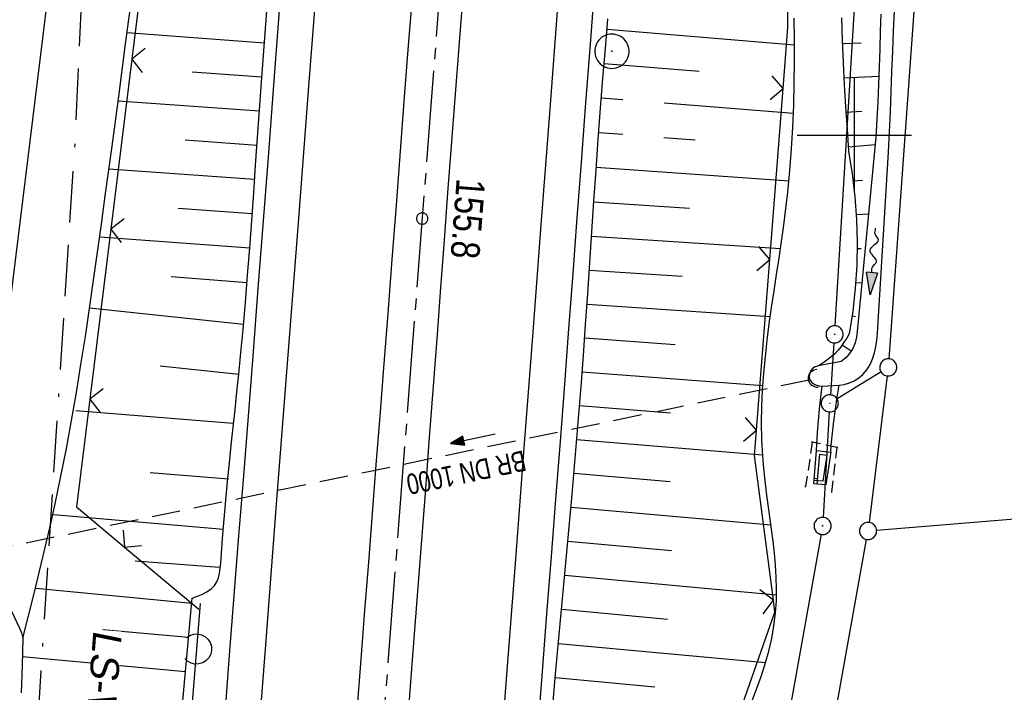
# Model space of a CAD drawing. Extents: x 510526 to 513920, y 467229 to 478797.
# Tile 12 of 256: x 511127 to 511213, y 469651 to 469710. Entities that reach past the tile are written whole.
import ezdxf

# ---------------------------------------------------------------- set-up
doc = ezdxf.new("R2010")
doc.units = 0
doc.header["$LTSCALE"] = 10
doc.header["$MEASUREMENT"] = 0
for name, pattern in [('ACAD_ISO16W100', [73, 15, -6.5, 15, -6.5, 15, -7, 1, -7]), ('ACHSE', [5.5, 4, -0.5, 0.5, -0.5]), ('LT00', [0]), ('LT17', [0.15, 0.1, -0.05]), ('STRICHLINIE2', [0.375, 0.25, -0.125])]:
    doc.linetypes.add(name, pattern=pattern)
doc.layers.get('0').update_dxf_attribs({"linetype": 'LT00'})
for name, color, linetype in [('--FLIEßRICHTPFEIL', 180, 'Continuous'), ('-AX-020', 250, 'ACHSE'), ('-Halt-Pfeil', 4, 'LT00'), ('-Haltung', 182, 'STRICHLINIE2'), ('-Haltungsbeschriftung', 182, 'LT00'), ('-ST-20-1', 250, 'LT00'), ('BAB-KABEL', 220, 'ACAD_ISO16W100'), ('DFK_AB_L', 21, 'LT00'), ('DFK_AB_P', 7, 'LT00'), ('DFK_GZPKT', 250, 'LT00'), ('DFK_KATASTER', 250, 'LT00'), ('LS-WAND_TEXT', 11, 'Continuous'), ('V97_AFBR_BAB', 250, 'LT00'), ('V97_BOESCH', 250, 'LT00'), ('V97_BOSCHUNG', 250, 'LT00'), ('V97_BRUECK', 30, 'LT17'), ('V97_GELAENDE', 250, 'LT00'), ('V97_GRABEN', 250, 'LT00'), ('V97_LAERM', 11, 'LT00'), ('V97_LD_MARK', 250, 'LT00'), ('V97_MAUER', 1, 'LT00'), ('V97_PKT_AU', 211, 'LT00'), ('V97_RASTER', 250, 'LT00'), ('V97_UK_DURCH', 182, 'LT00'), ('V97_ZAUN', 40, 'LT00')]:
    doc.layers.add(name, color=color, linetype=linetype)
doc.styles.add('Beschrift', font='ARIAL.TTF')
doc.styles.add('Haltungsbeschriftung', font='ARIAL.TTF', dxfattribs={"width": 0.75})

# ---------------------------------------------------------------- blocks, each defined once
blk = doc.blocks.new('SYMB7010')
at = {"color": 0, "linetype": 'ByBlock'}
for points in [[(-0.031408, 0.499213), (-0.093728, 0.49134), (-0.15457, 0.475719), (-0.212975, 0.452595), (-0.268021, 0.422333), (-0.31884, 0.385411), (-0.36463, 0.342411), (-0.40467, 0.29401), (-0.438329, 0.240973), (-0.465074, 0.184136), (-0.484486, 0.124395), (-0.496256, 0.062692), (-0.5002, 0)], [(-0.5002, 0), (-0.496256, -0.062692), (-0.484486, -0.124395), (-0.465075, -0.184136), (-0.438329, -0.240973), (-0.404671, -0.29401), (-0.36463, -0.342411), (-0.31884, -0.385411), (-0.268021, -0.422333), (-0.212975, -0.452595), (-0.154571, -0.475719), (-0.093728, -0.49134), (-0.031408, -0.499213), (0.031408, -0.499213)], [(0.5002, 0), (0.496256, 0.062692), (0.484485, 0.124395), (0.465074, 0.184136), (0.438329, 0.240973), (0.40467, 0.29401), (0.36463, 0.342411), (0.31884, 0.385411), (0.268021, 0.422333), (0.212975, 0.452595), (0.15457, 0.475719), (0.093728, 0.49134), (0.031408, 0.499213), (-0.031408, 0.499213)], [(0.031408, -0.499213), (0.093728, -0.491341), (0.15457, -0.475719), (0.212975, -0.452595), (0.268021, -0.422333), (0.31884, -0.385411), (0.36463, -0.342411), (0.404671, -0.294011), (0.438329, -0.240974), (0.465075, -0.184136), (0.484486, -0.124395), (0.496256, -0.062692), (0.500201, 0)]]:
    blk.add_lwpolyline(points, dxfattribs=at)
blk = doc.blocks.new('SYMB0003')
at = {"color": 0, "linetype": 'ByBlock'}
for p, q in [((-0.015712, 0), (0.010166, 0.012015)), ((0, -0.021257), (-0.015712, 0)), ((0.010166, 0.012015), (0, -0.021257))]:
    blk.add_line(p, q, dxfattribs=at)
for points in [[(-0.031395, 0.499013), (-0.093691, 0.491144), (-0.154509, 0.475528), (-0.21289, 0.452414), (-0.267913, 0.422164), (-0.318712, 0.385257), (-0.364484, 0.342274), (-0.404509, 0.293893), (-0.438154, 0.240877), (-0.464888, 0.184062), (-0.484292, 0.124345), (-0.496058, 0.062667), (-0.5, 0)], [(0.5, 0), (0.496057, 0.062667), (0.484292, 0.124345), (0.464888, 0.184062), (0.438153, 0.240877), (0.404509, 0.293893), (0.364484, 0.342274), (0.318712, 0.385257), (0.267913, 0.422164), (0.21289, 0.452414), (0.154509, 0.475528), (0.093691, 0.491144), (0.031395, 0.499013), (-0.031395, 0.499013)], [(-0.5, 0), (-0.496058, -0.062667), (-0.484292, -0.124345), (-0.464888, -0.184062), (-0.438154, -0.240877), (-0.404509, -0.293893), (-0.364485, -0.342274), (-0.318712, -0.385257), (-0.267914, -0.422164), (-0.21289, -0.452414), (-0.154509, -0.475529), (-0.093691, -0.491144), (-0.031395, -0.499014), (0.031395, -0.499014)], [(0.031395, -0.499014), (0.093691, -0.491144), (0.154509, -0.475529), (0.21289, -0.452414), (0.267914, -0.422164), (0.318712, -0.385257), (0.364485, -0.342274), (0.404509, -0.293893), (0.438154, -0.240877), (0.464889, -0.184062), (0.484292, -0.124345), (0.496058, -0.062667), (0.5, 0)]]:
    blk.add_lwpolyline(points, dxfattribs=at)
blk = doc.blocks.new('SYMB0002')
at = {"color": 0, "linetype": 'ByBlock'}
for points in [[(-0.031395, 0.499013), (-0.093691, 0.491144), (-0.154509, 0.475528), (-0.21289, 0.452414), (-0.267913, 0.422164), (-0.318712, 0.385257), (-0.364484, 0.342274), (-0.404509, 0.293893), (-0.438154, 0.240877), (-0.464888, 0.184062), (-0.484292, 0.124345), (-0.496058, 0.062667), (-0.5, 0)], [(-0.5, 0), (-0.496058, -0.062667), (-0.484292, -0.124345), (-0.464888, -0.184062), (-0.438154, -0.240877), (-0.404509, -0.293893), (-0.364485, -0.342274), (-0.318712, -0.385257), (-0.267914, -0.422164), (-0.21289, -0.452414), (-0.154509, -0.475529), (-0.093691, -0.491144), (-0.031395, -0.499014), (0.031395, -0.499014)], [(0.5, 0), (0.496057, 0.062667), (0.484292, 0.124345), (0.464888, 0.184062), (0.438153, 0.240877), (0.404509, 0.293893), (0.364484, 0.342274), (0.318712, 0.385257), (0.267913, 0.422164), (0.21289, 0.452414), (0.154509, 0.475528), (0.093691, 0.491144), (0.031395, 0.499013), (-0.031395, 0.499013)], [(0.031395, -0.499014), (0.093691, -0.491144), (0.154509, -0.475529), (0.21289, -0.452414), (0.267914, -0.422164), (0.318712, -0.385257), (0.364485, -0.342274), (0.404509, -0.293893), (0.438154, -0.240877), (0.464889, -0.184062), (0.484292, -0.124345), (0.496058, -0.062667), (0.5, 0)]]:
    blk.add_lwpolyline(points, dxfattribs=at)
blk = doc.blocks.new('SYMB0011')
at = {"color": 0, "linetype": 'ByBlock'}
for p, q in [((0.5, 0), (-0.5, 0)), ((0, 0.5), (0, -0.5))]:
    blk.add_line(p, q, dxfattribs=at)
blk = doc.blocks.new('SYMB1107')
at = {"color": 0, "linetype": 'ByBlock'}
for points in [[(-0.2, 0), (-0.196157, 0.039018), (-0.184776, 0.076537), (-0.166294, 0.111114), (-0.141421, 0.141421), (-0.111114, 0.166294), (-0.076537, 0.184776), (-0.039018, 0.196157), (0, 0.2)], [(0, 0.2), (0.039018, 0.196157), (0.076537, 0.184776), (0.111114, 0.166294), (0.141421, 0.141421), (0.166294, 0.111114), (0.184776, 0.076537), (0.196157, 0.039018), (0.2, 0)]]:
    blk.add_lwpolyline(points, dxfattribs=at)
blk = doc.blocks.new('SYMB0024')
at = {"color": 0, "linetype": 'ByBlock'}
for p, q in [((-0.5, 0.5), (0, 0)), ((0, 0), (0.5, 0.5))]:
    blk.add_line(p, q, dxfattribs=at)
blk = doc.blocks.new('SYMB7122')
at = {"color": 0, "linetype": 'ByBlock'}
for points in [[(-0.109975, -0.002365), (-0.106745, 0.026562), (-0.096041, 0.053629), (-0.078613, 0.076941), (-0.055681, 0.094866), (-0.028851, 0.106149), (0, 0.11)], [(0, 0.11), (0.028851, 0.106149), (0.055681, 0.094866), (0.078613, 0.076941), (0.096041, 0.053629), (0.106745, 0.026562), (0.109975, -0.002365)], [(-0.075234, -0.080249), (-0.093647, -0.057708), (-0.105504, -0.031126), (-0.109975, -0.002365)], [(0.109975, -0.002365), (0.105504, -0.031126), (0.093647, -0.057708), (0.075234, -0.080249)]]:
    blk.add_lwpolyline(points, dxfattribs=at)
blk = doc.blocks.new('FLIEßRICHTPFEIL')
at = {"layer": '--FLIEßRICHTPFEIL'}
blk.add_hatch(color=256, dxfattribs=at).paths.add_polyline_path([(-1.95, 0.4875), (-1.95, -0.4875), (0, 0)])
for p, q in [((-1.95, 0.4875), (-1.95, -0.4875)), ((-1.95, 0.4875), (0, 0)), ((0, 0), (-1.95, -0.4875))]:
    blk.add_line(p, q, dxfattribs=at)
at = {"layer": '--FLIEßRICHTPFEIL', "start_tangent": (-1, 0), "end_tangent": (-1, 0)}
blk.add_spline([(-1.95, 0), (-2.4375, 0), (-2.925, 0.325), (-3.4125, 0), (-3.9, -0.325), (-4.3875, 0), (-4.875, 0.325), (-5.3625, 0), (-5.85, 0)], degree=3, dxfattribs=at)
blk = doc.blocks.new('SYMB0070')
at = {"color": 0, "linetype": 'ByBlock'}
for p, q in [((-0.5, 0), (0.2, 0)), ((0.5, 0), (0.2, 0.1)), ((0.2, 0.1), (0.2, 0)), ((0.468, 0), (0.21, 0.086)), ((0.21, 0.086), (0.21, -0.086)), ((0.21, -0.086), (0.468, 0)), ((0.22, -0.072), (0.437, 0)), ((0.23, -0.058), (0.405, 0)), ((0.24, -0.045), (0.374, 0)), ((0.342, 0), (0.25, 0.031)), ((0.25, 0.031), (0.25, -0.031)), ((0.25, -0.031), (0.342, 0)), ((0.26, -0.017), (0.31, 0)), ((0.27, -0.003), (0.279, 0))]:
    blk.add_line(p, q, dxfattribs=at)
for points in [[(0.2, 0), (0.2, -0.1), (0.5, 0)], [(0.437, 0), (0.22, 0.072), (0.22, -0.072)], [(0.405, 0), (0.23, 0.058), (0.23, -0.058)], [(0.374, 0), (0.24, 0.045), (0.24, -0.045)], [(0.31, 0), (0.26, 0.017), (0.26, -0.017)], [(0.279, 0), (0.27, 0.003), (0.27, -0.003)]]:
    blk.add_lwpolyline(points, dxfattribs=at)

msp = doc.modelspace()

# ---------------------------------------------------------------- linework, layer by layer
at = {"layer": '-AX-020', "ltscale": 0.2, "flags": 128}
msp.add_lwpolyline([(513881.716, 478796.972), (513877.87, 478787.354), (513870.367, 478768.801), (513862.788, 478750.278), (513855.137, 478731.786), (513847.411, 478713.324), (513839.611, 478694.893), (513831.738, 478676.494), (513823.791, 478658.127), (513815.771, 478639.791), (513807.678, 478621.487), (513799.512, 478603.216), (513791.272, 478584.978), (513782.96, 478566.773), (513774.576, 478548.601), (513766.118, 478530.463), (513757.588, 478512.359), (513748.986, 478494.289), (513740.312, 478476.254), (513731.565, 478458.253), (513722.747, 478440.287), (513713.857, 478422.357), (513704.896, 478404.463), (513695.863, 478386.605), (513686.758, 478368.782), (513677.583, 478350.997), (513668.336, 478333.248), (513659.019, 478315.536), (513649.63, 478297.862), (513640.172, 478280.225), (513630.643, 478262.626), (513621.043, 478245.066), (513611.374, 478227.544), (513601.634, 478210.061), (513591.825, 478192.617), (513586.745, 478183.647), (513576.83, 478166.262), (513566.848, 478148.917), (513556.8, 478131.609), (513546.688, 478114.338), (513536.514, 478097.104), (513526.28, 478079.906), (513515.988, 478062.743), (513505.638, 478045.613), (513495.234, 478028.517), (513484.778, 478011.453), (513474.27, 477994.421), (513463.712, 477977.419), (513453.108, 477960.447), (513442.457, 477943.503), (513431.762, 477926.587), (513421.026, 477909.698), (513410.248, 477892.835), (513399.432, 477875.997), (513388.579, 477859.182), (513377.691, 477842.39), (513366.769, 477825.62), (513355.815, 477808.871), (513344.831, 477792.142), (513333.819, 477775.431), (513322.78, 477758.738), (513311.715, 477742.062), (513300.628, 477725.401), (513289.519, 477708.754), (513278.389, 477692.121), (513267.242, 477675.5), (513256.078, 477658.891), (513244.899, 477642.291), (513233.706, 477625.7), (513222.502, 477609.117), (513211.288, 477592.542), (513200.066, 477575.971), (513188.837, 477559.405), (513177.603, 477542.843), (513166.366, 477526.282), (513154.797, 477509.239), (513142.496, 477491.114), (513130.197, 477472.988), (513117.902, 477454.859), (513105.613, 477436.726), (513093.333, 477418.587), (513081.064, 477400.44), (513068.808, 477382.285), (513056.567, 477364.119), (513044.344, 477345.942), (513032.141, 477327.752), (513019.958, 477309.547), (513007.8, 477291.325), (512995.668, 477273.087), (512983.565, 477254.83), (512971.492, 477236.552), (512959.452, 477218.253), (512947.447, 477199.931), (512935.479, 477181.584), (512923.551, 477163.212), (512911.665, 477144.812), (512899.822, 477126.385), (512888.026, 477107.927), (512876.279, 477089.439), (512864.582, 477070.918), (512852.939, 477052.364), (512841.352, 477033.775), (512829.822, 477015.15), (512818.352, 476996.488), (512806.945, 476977.787), (512795.603, 476959.048), (512789.644, 476949.141), (512778.405, 476930.339), (512767.236, 476911.496), (512756.135, 476892.613), (512745.103, 476873.688), (512734.14, 476854.724), (512723.246, 476835.72), (512712.422, 476816.676), (512701.668, 476797.593), (512690.983, 476778.471), (512680.369, 476759.309), (512669.824, 476740.11), (512659.35, 476720.871), (512648.946, 476701.595), (512638.612, 476682.281), (512628.349, 476662.929), (512618.157, 476643.54), (512608.036, 476624.113), (512597.985, 476604.65), (512588.006, 476585.15), (512578.098, 476565.614), (512568.261, 476546.042), (512558.497, 476526.434), (512548.803, 476506.791), (512539.182, 476487.112), (512529.632, 476467.399), (512520.155, 476447.65), (512510.749, 476427.867), (512501.416, 476408.05), (512492.156, 476388.199), (512482.968, 476368.314), (512473.852, 476348.396), (512464.81, 476328.445), (512455.84, 476308.46), (512446.944, 476288.443), (512438.12, 476268.394), (512429.37, 476248.313), (512420.694, 476228.2), (512412.09, 476208.055), (512403.561, 476187.879), (512395.105, 476167.672), (512386.723, 476147.434), (512378.415, 476127.166), (512370.181, 476106.867), (512362.021, 476086.539), (512353.936, 476066.181), (512345.925, 476045.794), (512337.988, 476025.377), (512330.127, 476004.932), (512322.339, 475984.458), (512314.627, 475963.955), (512306.989, 475943.425), (512299.427, 475922.867), (512291.94, 475902.281), (512284.528, 475881.669), (512277.191, 475861.029), (512269.93, 475840.362), (512262.744, 475819.67), (512255.634, 475798.951), (512248.599, 475778.206), (512241.641, 475757.436), (512234.758, 475736.641), (512227.951, 475715.82), (512221.221, 475694.975), (512214.566, 475674.105), (512207.988, 475653.211), (512201.487, 475632.294), (512200.128, 475627.887), (512194.281, 475608.791), (512188.5, 475589.674), (512182.785, 475570.538), (512177.137, 475551.381), (512171.56, 475532.204), (512166.053, 475513.007), (512160.618, 475493.788), (512155.257, 475474.55), (512149.971, 475455.29), (512148.09, 475448.361), (512142.908, 475429.074), (512137.804, 475409.765), (512132.778, 475390.436), (512127.829, 475371.088), (512122.957, 475351.719), (512118.163, 475332.332), (512113.447, 475312.925), (512108.808, 475293.499), (512104.247, 475274.055), (512099.765, 475254.593), (512095.36, 475235.113), (512091.033, 475215.616), (512086.785, 475196.101), (512082.614, 475176.57), (512078.522, 475157.022), (512074.508, 475137.458), (512070.573, 475117.878), (512066.716, 475098.282), (512063.238, 475080.246), (512059.532, 475060.621), (512055.901, 475040.983), (512052.344, 475021.33), (512048.857, 475001.665), (512045.438, 474981.988), (512042.084, 474962.3), (512038.794, 474942.602), (512035.562, 474922.893), (512032.388, 474903.175), (512029.269, 474883.449), (512026.201, 474863.714), (512023.183, 474843.972), (512020.21, 474824.222), (512017.282, 474804.467), (512014.394, 474784.705), (512011.544, 474764.937), (512008.73, 474745.165), (512005.949, 474725.388), (512003.198, 474705.607), (512000.474, 474685.821), (511997.775, 474666.033), (511995.098, 474646.242), (511992.439, 474626.448), (511989.798, 474606.651), (511987.169, 474586.854), (511984.552, 474567.054), (511981.943, 474547.253), (511979.34, 474527.452), (511976.744, 474507.689), (511975.127, 474495.377), (511973.477, 474482.815), (511971.825, 474470.254), (511970.169, 474457.693), (511968.506, 474445.133), (511966.835, 474432.574), (511965.154, 474420.016), (511963.46, 474407.46), (511961.752, 474394.906), (511960.027, 474382.355), (511958.283, 474369.806), (511956.518, 474357.259), (511954.73, 474344.717), (511952.918, 474332.177), (511951.078, 474319.642), (511949.209, 474307.111), (511947.309, 474294.584), (511945.376, 474282.063), (511943.407, 474269.547), (511941.4, 474257.038), (511939.355, 474244.534), (511937.267, 474232.038), (511935.137, 474219.549), (511932.96, 474207.067), (511930.736, 474194.594), (511928.462, 474182.131), (511926.136, 474169.676), (511923.757, 474157.232), (511921.321, 474144.799), (511918.829, 474132.377), (511916.276, 474119.967), (511913.661, 474107.57), (511910.982, 474095.187), (511908.238, 474082.818), (511905.425, 474070.464), (511902.544, 474058.127), (511899.59, 474045.806), (511896.562, 474033.504), (511893.47, 474021.261), (511890.29, 474008.997), (511887.033, 473996.753), (511883.699, 473984.53), (511880.287, 473972.328), (511876.798, 473960.148), (511873.233, 473947.991), (511869.591, 473935.856), (511865.873, 473923.745), (511862.077, 473911.656), (511858.206, 473899.593), (511854.259, 473887.554), (511850.236, 473875.54), (511846.136, 473863.552), (511841.962, 473851.59), (511837.711, 473839.654), (511833.386, 473827.746), (511828.985, 473815.865), (511824.51, 473804.012), (511819.96, 473792.188), (511815.335, 473780.392), (511810.636, 473768.626), (511805.863, 473756.89), (511801.015, 473745.185), (511796.094, 473733.51), (511791.099, 473721.866), (511786.031, 473710.255), (511780.889, 473698.675), (511775.675, 473687.128), (511770.388, 473675.615), (511765.028, 473664.135), (511759.596, 473652.689), (511754.091, 473641.278), (511748.515, 473629.901), (511742.867, 473618.56), (511737.147, 473607.255), (511731.356, 473595.986), (511725.494, 473584.754), (511719.562, 473573.559), (511713.558, 473562.402), (511707.485, 473551.283), (511701.341, 473540.203), (511695.128, 473529.162), (511688.845, 473518.159), (511682.492, 473507.198), (511676.07, 473496.276), (511669.58, 473485.395), (511663.021, 473474.555), (511656.394, 473463.757), (511649.699, 473453.001), (511642.935, 473442.288), (511636.105, 473431.617), (511629.207, 473420.99), (511622.242, 473410.406), (511615.211, 473399.867), (511608.113, 473389.372), (511600.949, 473378.922), (511593.719, 473368.518), (511586.423, 473358.16), (511579.062, 473347.848), (511571.637, 473337.582), (511564.147, 473327.364), (511556.592, 473317.193), (511548.973, 473307.07), (511541.291, 473296.996), (511533.545, 473286.969), (511525.735, 473276.993), (511517.863, 473267.066), (511509.929, 473257.188), (511501.932, 473247.361), (511493.873, 473237.584), (511485.753, 473227.859), (511477.572, 473218.186), (511475.548, 473215.811), (511467.291, 473206.202), (511458.976, 473196.642), (511450.605, 473187.132), (511442.182, 473177.667), (511433.709, 473168.249), (511425.188, 473158.872), (511416.622, 473149.537), (511408.014, 473140.241), (511399.365, 473130.982), (511390.679, 473121.758), (511381.958, 473112.568), (511373.205, 473103.409), (511364.421, 473094.278), (511355.61, 473085.175), (511346.772, 473076.096), (511337.912, 473067.039), (511329.031, 473058.003), (511320.132, 473048.986), (511311.216, 473039.984), (511302.286, 473030.997), (511293.345, 473022.02), (511284.394, 473013.053), (511275.436, 473004.094), (511266.473, 472995.139), (511255.909, 472984.591), (511236.789, 472965.502), (511230.177, 472958.9), (511223.567, 472952.294), (511216.964, 472945.683), (511210.368, 472939.063), (511203.785, 472932.433), (511197.215, 472925.788), (511190.663, 472919.125), (511184.131, 472912.443), (511177.622, 472905.739), (511171.139, 472899.01), (511164.685, 472892.252), (511158.263, 472885.464), (511151.877, 472878.643), (511145.529, 472871.786), (511139.222, 472864.891), (511132.96, 472857.955), (511126.746, 472850.976), (511120.583, 472843.952), (511114.476, 472836.881), (511109.32, 472830.82), (511103.322, 472823.655), (511097.386, 472816.438), (511091.511, 472809.171), (511085.699, 472801.854), (511079.95, 472794.488), (511074.265, 472787.072), (511068.642, 472779.609), (511063.084, 472772.097), (511057.591, 472764.538), (511052.162, 472756.933), (511046.799, 472749.281), (511041.501, 472741.584), (511036.27, 472733.841), (511031.105, 472726.054), (511026.007, 472718.223), (511020.976, 472710.349), (511016.012, 472702.431), (511011.117, 472694.472), (511006.29, 472686.471), (511001.532, 472678.429), (510996.842, 472670.347), (510992.223, 472662.225), (510987.672, 472654.063), (510983.192, 472645.863), (510978.782, 472637.625), (510974.443, 472629.349), (510970.175, 472621.036), (510965.978, 472612.687), (510961.853, 472604.303), (510957.799, 472595.883), (510953.818, 472587.43), (510949.91, 472578.942), (510946.074, 472570.422), (510942.311, 472561.868), (510938.622, 472553.283), (510935.007, 472544.666), (510931.465, 472536.02), (510927.997, 472527.343), (510924.604, 472518.636), (510921.286, 472509.901), (510918.042, 472501.138), (510914.874, 472492.347), (510911.781, 472483.529), (510908.763, 472474.686), (510905.821, 472465.817), (510902.956, 472456.923), (510900.166, 472448.004), (510897.454, 472439.062), (510894.817, 472430.098), (510892.258, 472421.111), (510889.776, 472412.102), (510887.37, 472403.073), (510885.043, 472394.023), (510882.792, 472384.954), (510880.62, 472375.866), (510878.525, 472366.759), (510876.509, 472357.635), (510874.57, 472348.494), (510872.71, 472339.337), (510870.929, 472330.164), (510869.226, 472320.976), (510867.602, 472311.774), (510866.056, 472302.558), (510864.59, 472293.33), (510863.202, 472284.089), (510861.894, 472274.837), (510860.665, 472265.574), (510859.516, 472256.301), (510858.445, 472247.018), (510857.455, 472237.726), (510856.544, 472228.427), (510855.712, 472219.119), (510854.96, 472209.806), (510854.288, 472200.485), (510853.696, 472191.159), (510853.184, 472181.829), (510852.752, 472172.495), (510852.399, 472163.157), (510852.127, 472153.817), (510851.934, 472144.475), (510851.822, 472135.131), (510851.789, 472125.787), (510851.836, 472116.443), (510851.964, 472107.1), (510852.009, 472104.711), (510852.237, 472095.37), (510852.543, 472086.03), (510852.927, 472076.694), (510853.387, 472067.361), (510853.922, 472058.032), (510854.53, 472048.707), (510855.21, 472039.388), (510855.961, 472030.074), (510856.782, 472020.766), (510857.671, 472011.464), (510858.627, 472002.169), (510859.649, 471992.88), (510860.734, 471983.599), (510861.883, 471974.326), (510863.094, 471965.06), (510864.364, 471955.802), (510865.694, 471946.554), (510867.082, 471937.313), (510868.525, 471928.081), (510870.024, 471918.857), (510871.577, 471909.643), (510873.182, 471900.438), (510874.839, 471891.241), (510876.545, 471882.054), (510878.3, 471872.876), (510880.102, 471863.708), (510881.95, 471854.548), (510883.842, 471845.397), (510885.778, 471836.255), (510887.756, 471827.123), (510889.775, 471817.999), (510891.834, 471808.885), (510893.93, 471799.779), (510896.064, 471790.681), (510898.233, 471781.592), (510900.437, 471772.511), (510902.673, 471763.439), (510904.942, 471754.374), (510907.241, 471745.317), (510909.57, 471736.267), (510911.926, 471727.225), (510914.31, 471718.19), (510916.719, 471709.161), (510919.152, 471700.139), (510921.608, 471691.124), (510924.087, 471682.114), (510926.585, 471673.11), (510929.104, 471664.112), (510931.64, 471655.118), (510934.193, 471646.129), (510936.762, 471637.145), (510939.345, 471628.165), (510941.941, 471619.188), (510944.55, 471610.216), (510947.169, 471601.246), (510949.797, 471592.279), (510952.434, 471583.314), (510955.078, 471574.352), (510957.727, 471565.391), (510960.382, 471556.431), (510963.039, 471547.473), (510967.703, 471531.767), (510970.248, 471523.199), (510975.26, 471506.323), (510980.27, 471489.445), (510985.273, 471472.566), (510990.267, 471455.684), (510995.248, 471438.798), (511000.214, 471421.908), (511005.162, 471405.012), (511010.087, 471388.11), (511014.988, 471371.201), (511019.861, 471354.283), (511024.703, 471337.357), (511029.511, 471320.421), (511034.281, 471303.475), (511039.011, 471286.517), (511043.698, 471269.547), (511048.338, 471252.564), (511052.928, 471235.568), (511057.465, 471218.557), (511061.945, 471201.532), (511066.367, 471184.491), (511070.726, 471167.434), (511075.019, 471150.36), (511079.243, 471133.269), (511083.395, 471116.16), (511086.572, 471102.843), (511090.589, 471085.702), (511094.527, 471068.543), (511098.388, 471051.366), (511102.17, 471034.172), (511105.875, 471016.961), (511109.501, 470999.734), (511113.048, 470982.489), (511116.518, 470965.23), (511119.908, 470947.954), (511123.221, 470930.663), (511126.454, 470913.357), (511129.609, 470896.037), (511132.686, 470878.703), (511135.683, 470861.354), (511138.602, 470843.993), (511141.441, 470826.619), (511144.202, 470809.231), (511146.884, 470791.831), (511149.487, 470774.42), (511152.01, 470756.996), (511154.454, 470739.562), (511156.819, 470722.116), (511159.105, 470704.66), (511161.311, 470687.193), (511163.438, 470669.717), (511165.485, 470652.232), (511165.638, 470650.897), (511167.873, 470631.022), (511170.027, 470611.138), (511172.103, 470591.246), (511174.098, 470571.346), (511176.014, 470551.438), (511177.851, 470531.523), (511179.526, 470512.546), (511180.884, 470496.345), (511182.163, 470480.137), (511183.363, 470463.922), (511184.482, 470447.702), (511185.522, 470431.478), (511186.482, 470415.247), (511187.362, 470399.013), (511188.162, 470382.774), (511188.882, 470366.532), (511189.522, 470350.286), (511190.082, 470334.037), (511190.563, 470317.786), (511190.963, 470301.532), (511191.284, 470285.277), (511191.524, 470269.02), (511191.684, 470252.763), (511191.765, 470236.505), (511191.765, 470220.247), (511191.686, 470203.988), (511191.526, 470187.731), (511191.287, 470171.474), (511191.243, 470169.007), (511190.912, 470152.752), (511190.504, 470136.499), (511190.023, 470120.247), (511189.472, 470103.998), (511188.854, 470087.752), (511188.173, 470071.508), (511187.432, 470055.266), (511186.634, 470039.027), (511185.783, 470022.791), (511184.882, 470006.558), (511183.935, 469990.327), (511182.944, 469974.099), (511181.913, 469957.873), (511180.846, 469941.65), (511179.745, 469925.429), (511178.614, 469909.21), (511177.457, 469892.993), (511176.276, 469876.777), (511175.075, 469860.563), (511173.858, 469844.35), (511172.627, 469828.139), (511171.386, 469811.927), (511170.138, 469795.717), (511168.847, 469778.991), (511030.959, 467993.348), (511029.419, 467973.407), (511027.883, 467953.466), (511026.353, 467933.525), (511024.832, 467913.582), (511023.323, 467893.64), (511021.828, 467873.695), (511020.353, 467853.75), (511018.898, 467833.804), (511017.467, 467813.855), (511016.063, 467793.903), (511014.69, 467773.951), (511013.35, 467753.995), (511012.046, 467734.038), (511010.782, 467714.078), (511009.56, 467694.116), (511008.383, 467674.151), (511007.254, 467654.183), (511006.177, 467634.211), (511005.154, 467614.237), (511004.188, 467594.261), (511003.284, 467574.281), (511002.442, 467554.299), (511001.667, 467534.314), (511000.962, 467514.327), (511000.329, 467494.336), (510999.772, 467474.345), (510999.556, 467465.709), (510999.112, 467445.714), (510998.747, 467425.717), (510998.463, 467405.719), (510998.259, 467385.719), (510998.135, 467365.72), (510998.091, 467345.72), (510998.127, 467325.72), (510998.243, 467305.721), (510998.439, 467285.721), (510998.715, 467265.723), (510999.071, 467245.726), (510999.432, 467229.156)], dxfattribs=at)
at = {"layer": '-Haltung'}
msp.add_line((511196.049, 469678.559), (511125.841, 469663.937), dxfattribs=at)
at = {"layer": 'BAB-KABEL', "ltscale": 0.03, "flags": 128}
msp.add_lwpolyline([(513339.839, 477816.319), (513312.266, 477774.649), (513284.672, 477732.996), (513252.5, 477694.412), (513223.881, 477653.496), (513195.795, 477612.121), (513167.629, 477570.875), (513139.88, 477529.298), (513111.793, 477487.916), (513083.807, 477446.454), (513055.844, 477404.978), (513022.492, 477355.034), (513000.515, 477321.52), (512973.122, 477279.62), (512945.422, 477237.871), (512917.575, 477196.217), (512879.155, 477137.499), (512858.339, 477103.216), (512837.389, 477068.954), (512811.451, 477026.06), (512784.195, 476983.896), (512756.652, 476941.559), (512731.123, 476898.632), (512706.393, 476854.964), (512681.949, 476811.101), (512658.869, 476770.394), (512633.742, 476723.052), (512609.823, 476678.973), (512586.03, 476634.72), (512574.463, 476609.04), (512565.77, 476584.237), (512545.206, 476542.916), (512523.454, 476497.739), (512501.769, 476452.474), (512480.246, 476407.171), (512458.846, 476361.789), (512438.563, 476315.939), (512418.177, 476270.118), (512378.72, 476177.833), (512359.892, 476131.364), (512341.348, 476084.783), (512322.575, 476038.314), (512304.817, 475991.341), (512287.677, 475944.24), (512270.282, 475897.168), (512254.121, 475849.696), (512237.768, 475802.276), (512221.53, 475754.824), (512205.859, 475707.192), (512190.782, 475659.377), (512175.78, 475611.52), (512161.516, 475563.423), (512145.692, 475515.804), (512137.725, 475496.074), (512130.625, 475467.918), (512119.035, 475418.91), (512105.583, 475370.555), (512100.73, 475351.099), (512084.182, 475320.513), (512082.618, 475318.668), (512071.987, 475296.243), (512062.064, 475264.372), (512059.316, 475232.902), (512061.872, 475193.176), (512054.818, 475143.1), (512045.689, 475099.989), (512036.29, 475050.898), (512027.273, 475001.725), (512018.223, 474952.549), (512008.899, 474903.418), (512000.14, 474854.229), (511992.355, 474804.855), (511985.273, 474755.369), (511977.385, 474700.851), (511969.41, 474646.425), (511966.53, 474615.204), (511972.795, 474604.79), (511970.049, 474596.165), (511959.565, 474586.374), (511941.907, 474517.478), (511936.852, 474477.772), (511926.657, 474399.733), (511919.973, 474355.376), (511910.09, 474296.615), (511899.454, 474238.126), (511883.784, 474152.683), (511870.289, 474094.001), (511857.131, 474053.876), (511852.776, 474012.454), (511853.171, 473966.862), (511852.492, 473957.146), (511851.311, 473949.656), (511841.692, 473942.065), (511825.821, 473895.229), (511826.651, 473894.117), (511810.899, 473851.945), (511793.573, 473805.027), (511775.285, 473758.358), (511755.124, 473712.475), (511734.052, 473667.008), (511712.225, 473621.972), (511689.498, 473577.273), (511665.157, 473533.497), (511639.854, 473490.241), (511612.908, 473448.14), (511601.588, 473431.806), (511558.048, 473366.072), (511514.894, 473306.01), (511484.056, 473267.454), (511450.631, 473224.7), (511393.065, 473164.53), (511363.017, 473132.866), (511308.517, 473076.446), (511275.572, 473040.359), (511243.006, 473009.331), (511235.22, 472986.054), (511231.03, 472981.056), (511075.99, 472813.106), (511070.243, 472807.304), (511057.801, 472797.513), (511038.028, 472769.96), (511010.695, 472730.526), (510983.876, 472687.185), (510959.577, 472643.761), (510934.3, 472604.326), (510904.804, 472574.327), (510913.914, 472558.288), (510911.702, 472550.665), (510911.228, 472549.239), (510895.971, 472514.712), (510882.655, 472477.924), (510872.403, 472460.753), (510857.497, 472432.352), (510836.101, 472381.12), (510836.281, 472368.894), (510832.944, 472355.972), (510830.181, 472332.026), (510848.219, 472325.537), (510838.512, 472271.416), (510831.965, 472215.431), (510830.702, 472169.392), (510828.833, 472118.665), (510829.075, 472067.625), (510833.949, 472011.739), (510842.444, 471951.437), (510849.978, 471906.34), (510856.18, 471866.272), (510867.229, 471812.821), (510879.853, 471762.875), (510891.506, 471713.806), (510903.789, 471665.07), (510916.063, 471616.285), (510929.638, 471568.076), (510950.958, 471501.368), (510971.606, 471429.824), (510974.35, 471422.765), (510989.551, 471366.875), (511004.499, 471314.199), (511016.364, 471270.838), (511026.276, 471232.419), (511039.24, 471184.146), (511056.597, 471116.881), (511065.905, 471078.265), (511077.604, 471030.011), (511089.225, 470981.622), (511098.911, 470932.895), (511107.165, 470884.025), (511116.152, 470835.042), (511125.079, 470786.059), (511133.148, 470736.973), (511137.299, 470706.315), (511129.89, 470689.715), (511129.543, 470684.612), (511132.443, 470671.581), (511143.113, 470670.948), (511145.784, 470638.261), (511151.08, 470588.888), (511155.977, 470539.416), (511159.512, 470489.779), (511162.627, 470440.141), (511165.944, 470390.621), (511167.842, 470340.945), (511167.805, 470291.237), (511167.773, 470272.425), (511169.192, 470243.962), (511168.974, 470223.344), (511163.734, 470203.872), (511151.457, 470170.118), (511152.401, 470145.764), (511161.627, 470107.325), (511162.261, 470078.654), (511157.084, 470021.39), (511153.973, 469975.779), (511150.229, 469924.108), (511146.614, 469878.373), (511141.044, 469826.728), (511133.852, 469745.039), (511131.815, 469700.017), (511128.932, 469655.166), (511125.194, 469595.287), (511130.663, 469554.69), (511130.405, 469544.669), (511121.691, 469477.401)], dxfattribs=at)
at = {"layer": 'DFK_AB_L'}
for p, q in [((511132.899, 469740.556), (511123.832, 469666.984)), ((511198.316, 469683.309), (511200.874, 469725.011)), ((511198.218, 469681.812), (511197.902, 469677.258)), ((511197.806, 469675.762), (511197.264, 469666.538)), ((511197.088, 469665.052), (511176.533, 469550.418))]:
    msp.add_line(p, q, dxfattribs=at)
at = {"layer": 'DFK_KATASTER'}
for p, q in [((511206.117, 469723.782), (511203.024, 469680.418)), ((511202.332, 469679.276), (511198.489, 469676.904)), ((511202.878, 469678.925), (511201.292, 469666.085)), ((511201.948, 469665.402), (511221.903, 469667.058)), ((511190.123, 469603.538), (511201.068, 469664.602))]:
    msp.add_line(p, q, dxfattribs=at)
at = {"layer": 'V97_AFBR_BAB', "flags": 128}
for points in [[(511184.878, 470402.041), (511185.001, 470399.607), (511185.193, 470395.666), (511185.382, 470391.724), (511185.567, 470387.782), (511185.75, 470383.84), (511185.943, 470379.69), (511186.135, 470375.54), (511186.324, 470371.39), (511186.509, 470367.239), (511186.688, 470363.089), (511186.86, 470358.938), (511187.04, 470354.361), (511187.212, 470349.783), (511187.375, 470345.205), (511187.533, 470340.627), (511187.686, 470336.048), (511187.855, 470330.86), (511188.019, 470325.671), (511188.176, 470320.483), (511188.326, 470315.294), (511188.468, 470310.105), (511188.67, 470302.02), (511188.85, 470293.934), (511189.009, 470285.848), (511189.145, 470277.975), (511189.261, 470270.101), (511189.358, 470262.227), (511189.466, 470250.421), (511189.529, 470238.615), (511189.548, 470226.28), (511189.519, 470213.945), (511189.475, 470205.948), (511189.409, 470197.951), (511189.322, 470189.954), (511189.24, 470183.82), (511189.143, 470177.686), (511189.031, 470171.552), (511188.902, 470165.419), (511188.811, 470161.485), (511188.714, 470157.551), (511188.612, 470153.617), (511188.508, 470149.683), (511188.401, 470145.75), (511188.294, 470141.816), (511188.181, 470137.628), (511188.066, 470133.44), (511187.949, 470129.251), (511187.828, 470125.063), (511187.7, 470120.876), (511187.564, 470116.688), (511187.421, 470112.546), (511187.27, 470108.405), (511187.114, 470104.264), (511186.955, 470100.122), (511186.795, 470095.981), (511186.637, 470091.84), (511186.488, 470087.861), (511186.34, 470083.881), (511186.192, 470079.902), (511186.041, 470075.922), (511185.886, 470071.943), (511185.725, 470067.964), (511185.555, 470063.95), (511185.377, 470059.937), (511185.194, 470055.923), (511185.008, 470051.91), (511184.818, 470047.897), (511184.627, 470043.884), (511184.431, 470039.776), (511184.235, 470035.669), (511184.036, 470031.561), (511183.833, 470027.454), (511183.626, 470023.347), (511183.412, 470019.24), (511183.159, 470014.535), (511182.897, 470009.831), (511182.628, 470005.126), (511182.354, 470000.423), (511182.076, 469995.719), (511181.71, 469989.607), (511181.339, 469983.496), (511180.962, 469977.385), (511180.579, 469971.274), (511180.205, 469965.42), (511179.827, 469959.566), (511179.444, 469953.712), (511179.059, 469947.859), (511178.739, 469943.02), (511178.418, 469938.182), (511178.093, 469933.343), (511177.764, 469928.505), (511177.43, 469923.667), (511177.079, 469918.682), (511176.723, 469913.697), (511176.361, 469908.713), (511175.996, 469903.729), (511175.629, 469898.745), (511175.018, 469890.493), (511174.403, 469882.242), (511173.787, 469873.99), (511173.333, 469867.92), (511172.878, 469861.85), (511172.419, 469855.78), (511171.957, 469849.71), (511171.586, 469844.88), (511171.213, 469840.05), (511170.839, 469835.219), (511170.466, 469830.389), (511170.094, 469825.559), (511169.734, 469820.848), (511169.376, 469816.136), (511169.018, 469811.424), (511168.66, 469806.713), (511168.3, 469802.001), (511167.922, 469797.08), (511167.542, 469792.16), (511167.161, 469787.24), (511166.779, 469782.319), (511166.398, 469777.399), (511165.91, 469771.07), (511165.422, 469764.741), (511164.934, 469758.413), (511164.444, 469752.084), (511163.97, 469745.998), (511163.492, 469739.912), (511163.013, 469733.827), (511162.532, 469727.741), (511162.146, 469722.86), (511161.76, 469717.98), (511161.375, 469713.099), (511160.993, 469708.218), (511160.614, 469703.337), (511160.249, 469698.597), (511159.887, 469693.858), (511159.525, 469689.118), (511159.163, 469684.379), (511158.798, 469679.639), (511158.468, 469675.386), (511158.135, 469671.134), (511157.801, 469666.881), (511157.468, 469662.628), (511157.136, 469658.376), (511156.806, 469654.123), (511156.43, 469649.229), (511156.058, 469644.334), (511155.687, 469639.439), (511155.315, 469634.545), (511154.942, 469629.65), (511154.562, 469624.712), (511154.18, 469619.774), (511153.796, 469614.836), (511153.411, 469609.899), (511153.026, 469604.961), (511152.408, 469597.004), (511151.792, 469589.047), (511151.177, 469581.089), (511150.538, 469572.812), (511149.899, 469564.536), (511149.263, 469556.259), (511148.782, 469549.977), (511148.301, 469543.694), (511147.82, 469537.412), (511147.338, 469531.13), (511146.821, 469524.425), (511146.303, 469517.721), (511145.784, 469511.017), (511145.267, 469504.312), (511144.802, 469498.257), (511144.338, 469492.202), (511143.873, 469486.148), (511143.407, 469480.093), (511143.187, 469477.273)], [(511147.667, 469477.247), (511147.878, 469480.004), (511148.817, 469492.223), (511149.761, 469504.442), (511150.263, 469510.925), (511150.766, 469517.408), (511151.268, 469523.891), (511151.767, 469530.374), (511152.165, 469535.562), (511152.561, 469540.749), (511152.957, 469545.937), (511153.354, 469551.125), (511153.753, 469556.312), (511154.231, 469562.48), (511154.712, 469568.648), (511155.194, 469574.816), (511155.676, 469580.984), (511156.611, 469592.978), (511157.543, 469604.972), (511158.497, 469617.286), (511159.448, 469629.6), (511160.077, 469637.753), (511160.706, 469645.907), (511161.335, 469654.06), (511161.711, 469658.929), (511162.086, 469663.798), (511162.459, 469668.667), (511162.831, 469673.536), (511163.199, 469678.406), (511163.509, 469682.539), (511163.817, 469686.671), (511164.124, 469690.804), (511164.432, 469694.937), (511164.742, 469699.07), (511165.055, 469703.202), (511165.43, 469708.097), (511165.809, 469712.991), (511166.191, 469717.885), (511166.573, 469722.78), (511166.953, 469727.674), (511167.325, 469732.487), (511167.695, 469737.3), (511168.064, 469742.114), (511168.434, 469746.927), (511168.806, 469751.74), (511169.197, 469756.76), (511169.59, 469761.779), (511169.984, 469766.798), (511170.378, 469771.818), (511170.771, 469776.837), (511171.159, 469781.819), (511171.545, 469786.801), (511171.931, 469791.784), (511172.317, 469796.766), (511172.706, 469801.748), (511173.08, 469806.507), (511173.455, 469811.266), (511173.829, 469816.025), (511174.201, 469820.784), (511174.568, 469825.544), (511174.877, 469829.609), (511175.184, 469833.674), (511175.489, 469837.739), (511175.794, 469841.804), (511176.101, 469845.868), (511176.411, 469849.933), (511176.719, 469853.916), (511177.029, 469857.898), (511177.34, 469861.88), (511177.649, 469865.862), (511177.956, 469869.845), (511178.257, 469873.828), (511178.562, 469877.944), (511178.861, 469882.061), (511179.156, 469886.177), (511179.449, 469890.294), (511179.741, 469894.411), (511180.035, 469898.528), (511180.336, 469902.701), (511180.638, 469906.874), (511180.941, 469911.047), (511181.242, 469915.22), (511181.542, 469919.393), (511181.837, 469923.566), (511182.065, 469926.85)]]:
    msp.add_lwpolyline(points, dxfattribs=at)
at = {"layer": 'V97_AFBR_BAB'}
for points in [[(511144.96, 469649.727), (511145.326, 469654.461), (511145.734, 469659.698), (511146.145, 469664.934), (511146.556, 469670.17), (511146.967, 469675.407), (511147.376, 469680.643), (511147.835, 469686.574), (511148.291, 469692.506), (511148.744, 469698.438), (511149.195, 469704.37), (511149.575, 469709.38), (511149.954, 469714.391)], [(511172.322, 469648.098), (511172.704, 469653.053), (511173.095, 469658.082), (511173.487, 469663.111), (511173.879, 469668.14), (511174.269, 469673.169), (511174.655, 469678.198), (511175.023, 469683.047), (511175.388, 469687.897), (511175.751, 469692.747), (511176.115, 469697.597), (511176.481, 469702.446), (511176.932, 469708.348), (511177.388, 469714.25)]]:
    msp.add_lwpolyline(points, dxfattribs=at)
at = {"layer": 'V97_BOESCH'}
for points in [[(511127.235, 469655.964), (511127.726, 469657.918), (511128.213, 469659.873), (511128.693, 469661.829), (511129.161, 469663.787), (511129.616, 469665.749), (511130.051, 469667.714), (511130.559, 469670.143), (511131.037, 469672.579), (511131.487, 469675.02), (511131.912, 469677.466), (511132.316, 469679.916), (511132.7, 469682.37), (511133.069, 469684.827), (511133.425, 469687.286), (511133.772, 469689.747), (511134.111, 469692.209), (511134.446, 469694.671), (511135.035, 469699.031), (511135.619, 469703.39), (511136.197, 469707.75), (511136.767, 469712.11)], [(511139.462, 469630.866), (511142.053, 469659.47), (511142.505, 469659.64), (511142.941, 469659.822), (511143.345, 469660.028), (511143.701, 469660.272), (511143.992, 469660.565), (511144.194, 469660.887), (511144.34, 469661.253), (511144.44, 469661.653), (511144.506, 469662.077), (511144.549, 469662.517), (511144.582, 469662.964), (511144.711, 469664.694), (511144.85, 469666.385), (511144.997, 469668.041), (511145.152, 469669.668), (511145.312, 469671.27), (511145.475, 469672.852), (511145.641, 469674.42), (511145.806, 469675.978), (511145.969, 469677.532), (511146.129, 469679.086), (511146.284, 469680.646), (511146.502, 469682.989), (511146.707, 469685.352), (511146.901, 469687.733), (511147.085, 469690.129), (511147.263, 469692.536), (511147.435, 469694.952), (511147.604, 469697.374), (511147.772, 469699.798), (511147.941, 469702.222), (511148.113, 469704.643), (511148.343, 469707.761), (511148.579, 469710.869)], [(511198.864, 469710.257), (511198.925, 469708.312), (511199.01, 469706.366), (511199.115, 469704.419), (511199.235, 469702.473), (511199.365, 469700.526), (511199.499, 469698.58), (511199.819, 469696.599), (511200.05, 469694.606), (511200.191, 469692.605), (511200.244, 469690.6), (511200.206, 469688.594), (511200.079, 469686.592), (511199.863, 469684.597), (511199.558, 469682.614), (511199.328, 469682.234), (511199.092, 469681.86), (511198.842, 469681.499), (511198.574, 469681.158), (511198.279, 469680.842), (511197.953, 469680.555), (511197.601, 469680.291), (511197.233, 469680.044), (511196.857, 469679.806)], [(511173.58, 469649.723), (511173.859, 469652.801), (511174.149, 469655.95), (511174.441, 469659.099), (511174.732, 469662.248), (511175.02, 469665.397), (511175.303, 469668.546), (511175.576, 469671.696), (511175.839, 469674.847), (511176.088, 469677.999), (511176.289, 469680.704), (511176.481, 469683.41), (511176.666, 469686.116), (511176.848, 469688.823), (511177.028, 469691.529), (511177.209, 469694.236), (511177.395, 469696.942), (511177.587, 469699.648), (511177.789, 469702.353), (511177.995, 469704.966), (511178.21, 469707.577), (511178.431, 469710.189)], [(511191.024, 469650.406), (511191.448, 469651.502), (511191.841, 469652.603), (511192.195, 469653.707), (511192.506, 469654.817), (511192.765, 469655.933), (511192.967, 469657.056), (511193.106, 469658.188), (511193.172, 469659.217), (511193.189, 469660.253), (511193.161, 469661.296), (511193.097, 469662.344), (511193.003, 469663.396), (511192.885, 469664.453), (511192.751, 469665.513), (511192.607, 469666.575), (511192.46, 469667.639), (511192.317, 469668.704), (511192.185, 469669.77), (511192.07, 469670.835), (511191.979, 469671.899), (511191.903, 469673.355), (511191.879, 469674.808), (511191.903, 469676.258), (511191.97, 469677.706), (511192.074, 469679.151), (511192.21, 469680.595), (511192.373, 469682.037), (511192.557, 469683.478), (511192.758, 469684.919), (511192.97, 469686.358), (511193.187, 469687.798), (511193.406, 469689.238), (511193.62, 469690.678), (511193.824, 469692.118), (511194.013, 469693.56), (511194.182, 469695.003), (511194.367, 469696.901), (511194.512, 469698.8), (511194.62, 469700.702), (511194.694, 469702.606), (511194.738, 469704.511), (511194.755, 469706.417), (511194.75, 469708.323), (511194.724, 469710.23)]]:
    msp.add_lwpolyline(points, dxfattribs=at)
at = {"layer": 'V97_BOSCHUNG'}
for p, q in [((511148.364, 469708.05), (511136.355, 469708.948)), ((511178.353, 469709.274), (511194.752, 469707.891)), ((511198.936, 469708.029), (511200.588, 469708.088)), ((511178.101, 469706.271), (511186.422, 469705.583)), ((511148.144, 469705.071), (511142.052, 469705.514)), ((511199.082, 469705.008), (511202.15, 469705.163)), ((511147.932, 469702.092), (511135.563, 469702.964)), ((511177.859, 469703.254), (511179.743, 469703.105)), ((511183.341, 469702.818), (511194.67, 469701.917)), ((511199.266, 469701.998), (511200.643, 469702.081)), ((511177.629, 469700.223), (511179.725, 469700.066)), ((511147.723, 469699.099), (511141.443, 469699.542)), ((511183.323, 469699.797), (511186.076, 469699.591)), ((511199.471, 469698.978), (511201.815, 469699.171)), ((511147.515, 469696.106), (511134.762, 469697.006)), ((511177.412, 469697.191), (511194.285, 469696.009)), ((511199.897, 469696.001), (511200.713, 469696.067)), ((511177.205, 469694.171), (511185.577, 469693.612)), ((511147.303, 469693.101), (511140.832, 469693.57)), ((511200.168, 469693.036), (511201.239, 469693.094)), ((511147.083, 469690.096), (511133.955, 469691.074)), ((511177.003, 469691.165), (511193.533, 469690.086)), ((511200.242, 469690.079), (511200.595, 469690.075)), ((511176.805, 469688.185), (511184.943, 469687.64)), ((511146.849, 469687.079), (511140.196, 469687.601)), ((511200.12, 469687.109), (511200.662, 469687.067)), ((511146.54, 469683.41), (511133.075, 469684.858)), ((511176.605, 469685.205), (511192.643, 469684.105)), ((511199.806, 469684.186), (511200.088, 469684.107)), ((511176.399, 469682.238), (511184.331, 469681.668)), ((511198.945, 469681.644), (511199.721, 469681.102)), ((511146.125, 469679.041), (511139.245, 469679.784)), ((511176.184, 469679.273), (511191.994, 469678.083)), ((511145.645, 469674.767), (511131.864, 469675.863)), ((511175.957, 469676.321), (511183.919, 469675.682)), ((511175.716, 469673.358), (511191.973, 469671.999)), ((511145.242, 469669.866), (511138.38, 469670.443)), ((511175.464, 469670.395), (511183.876, 469669.665)), ((511175.202, 469667.42), (511192.703, 469665.875)), ((511144.78, 469665.483), (511129.903, 469666.752)), ((511174.935, 469664.459), (511183.997, 469663.631)), ((511144.434, 469662.139), (511137.054, 469662.716)), ((511174.662, 469661.485), (511193.186, 469659.767)), ((511142.011, 469659.005), (511128.372, 469660.298)), ((511174.386, 469658.511), (511183.653, 469657.638)), ((511141.74, 469656.017), (511134.204, 469656.705)), ((511174.108, 469655.51), (511192.232, 469653.831)), ((511141.47, 469653.029), (511127.184, 469654.332)), ((511173.832, 469652.51), (511182.53, 469651.717))]:
    msp.add_line(p, q, dxfattribs=at)
at = {"layer": 'V97_BRUECK'}
msp.add_lwpolyline([(511198.021, 469668.749), (511198.494, 469672.654), (511196.315, 469673.121), (511195.732, 469669.225)], dxfattribs=at)
at = {"layer": 'V97_GRABEN'}
for points in [[(511202.31, 469710.595), (511202.266, 469709.054), (511202.223, 469707.514), (511202.177, 469705.975), (511202.124, 469704.437), (511202.057, 469702.899), (511201.974, 469701.361), (511201.868, 469699.822), (511201.736, 469698.283), (511200.254, 469682.81), (511200.194, 469682.299), (511200.06, 469681.803), (511199.854, 469681.331), (511199.581, 469680.895), (511199.248, 469680.504), (511198.86, 469680.166), (511196.853, 469679.809), (511196.583, 469679.723), (511196.35, 469679.562), (511196.175, 469679.339), (511196.074, 469679.074), (511196.055, 469678.792), (511196.121, 469678.516), (511196.331, 469678.296), (511196.59, 469678.136), (511196.881, 469678.047), (511197.185, 469678.033), (511198.656, 469678.112), (511199.114, 469678.173), (511199.566, 469678.303), (511199.997, 469678.497), (511200.396, 469678.747), (511200.75, 469679.048), (511201.098, 469679.458), (511201.375, 469679.918), (511201.591, 469680.42), (511201.754, 469680.951), (511201.873, 469681.502), (511201.956, 469682.062), (511202.012, 469682.621), (511202.051, 469683.17), (511202.976, 469698.502), (511203.073, 469700.272), (511203.155, 469702.041), (511203.226, 469703.808), (511203.293, 469705.575), (511203.36, 469707.342), (511203.433, 469709.108), (511203.516, 469710.875)], [(511196.696, 469672.396), (511196.718, 469672.951), (511196.779, 469673.97), (511196.861, 469674.987), (511196.96, 469676.003), (511197.07, 469677.018), (511197.185, 469678.033)], [(511197.93, 469672.253), (511197.975, 469672.854), (511198.075, 469673.909), (511198.199, 469674.962), (511198.341, 469676.013), (511198.495, 469677.062), (511198.656, 469678.112)], [(511123.847, 469662.799), (511124.174, 469662.243), (511124.496, 469661.684), (511125.017, 469660.734), (511125.515, 469659.77), (511125.996, 469658.798), (511126.465, 469657.819), (511126.928, 469656.837), (511127.126, 469656.416), (511127.235, 469655.964), (511127.161, 469653.571), (511127.084, 469651.179)]]:
    msp.add_lwpolyline(points, dxfattribs=at)
at = {"layer": 'V97_LAERM'}
for p, q in [((511142.755, 469659.001), (511142.43, 469655.014)), ((511142.43, 469655.014), (511141.779, 469647.04))]:
    msp.add_line(p, q, dxfattribs=at)
at = {"layer": 'V97_LD_MARK'}
for points in [[(511168.571, 469639.4), (511169.626, 469653.13), (511170.372, 469662.881), (511171.117, 469672.632), (511171.86, 469682.383), (511172.603, 469692.134), (511173.346, 469701.886), (511174.09, 469711.637), (511174.836, 469721.388), (511175.584, 469731.139), (511176.335, 469740.889), (511177.089, 469750.64), (511177.816, 469759.992), (511178.547, 469769.344), (511179.28, 469778.695)], [(511157.871, 469777.703), (511157.13, 469768.019), (511156.389, 469758.335), (511155.649, 469748.651), (511154.908, 469738.967), (511154.166, 469729.283), (511153.219, 469716.964), (511152.27, 469704.646), (511151.319, 469692.328), (511150.366, 469680.01), (511149.411, 469667.692), (511148.456, 469655.375), (511147.501, 469643.057), (511146.546, 469630.739), (511144.618, 469605.836), (511142.694, 469580.932), (511140.772, 469556.028), (511138.853, 469531.124), (511136.937, 469506.22), (511135.022, 469481.316), (511134.715, 469477.324)]]:
    msp.add_lwpolyline(points, dxfattribs=at)
at = {"layer": 'V97_MAUER'}
msp.add_line((511196.5, 469669.965), (511196.799, 469669.941), dxfattribs=at)
for points in [[(511196.459, 469669.467), (511196.696, 469672.396), (511197.93, 469672.253), (511197.495, 469669.375), (511196.459, 469669.467)], [(511196.758, 469669.443), (511196.97, 469672.063), (511197.587, 469671.991), (511197.241, 469669.699), (511196.486, 469669.766)]]:
    msp.add_lwpolyline(points, dxfattribs=at)
at = {"layer": 'V97_RASTER'}
for p, q in [((511199.999, 469695), (511199.999, 469705)), ((511194.999, 469700), (511204.999, 469700))]:
    msp.add_line(p, q, dxfattribs=at)
at = {"layer": 'V97_ZAUN'}
for p, q in [((511138.599, 469721.542), (511136.759, 469706.655)), ((511136.759, 469706.655), (511134.919, 469691.768)), ((511192.593, 469689.115), (511193.76, 469704.07)), ((511134.919, 469691.768), (511133.079, 469676.881)), ((511191.427, 469674.16), (511192.593, 469689.115)), ((511136.134, 469663.93), (511142.644, 469658.505))]:
    msp.add_line(p, q, dxfattribs=at)
for points in [[(511193.76, 469704.07), (511194.178, 469709.42), (511194.268, 469719.053)], [(511133.079, 469676.881), (511131.913, 469667.448), (511136.134, 469663.93)], [(511192.91, 469659.275), (511191.254, 469671.945), (511191.427, 469674.16)], [(511188.444, 469645.066), (511193.047, 469658.227), (511192.91, 469659.275)]]:
    msp.add_lwpolyline(points, dxfattribs=at)

# ---------------------------------------------------------------- block references
at = {"layer": '--FLIEßRICHTPFEIL', "rotation": 265.2927397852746}
msp.add_blockref('FLIEßRICHTPFEIL', (511201.376, 469686.011), dxfattribs=at)
at = {"layer": '-Halt-Pfeil', "xscale": 4.000000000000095, "yscale": 4, "zscale": 4, "rotation": 191.7644133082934}
msp.add_blockref('SYMB0070', (511166.606, 469673.409), dxfattribs=at)
at = {"layer": '-ST-20-1', "rotation": 258.929999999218}
msp.add_blockref('SYMB0002', (511162.183, 469692.695), dxfattribs=at)
at = {"layer": 'DFK_AB_P', "xscale": 1.499999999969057, "yscale": 1.5, "zscale": 1.5, "rotation": 251.2881100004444}
for p in [(511198.27, 469682.56), (511197.85, 469676.51), (511197.22, 469665.79)]:
    msp.add_blockref('SYMB0003', p, dxfattribs=at)
at = {"layer": 'DFK_GZPKT', "xscale": 1.499999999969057, "yscale": 1.5, "zscale": 1.5, "rotation": 251.2881100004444}
for p in [(511202.97, 469679.67), (511201.2, 469665.34)]:
    msp.add_blockref('SYMB7010', p, dxfattribs=at)
at = {"layer": 'V97_GELAENDE', "xscale": 0.100000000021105, "yscale": 0.100000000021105, "zscale": 0.1, "rotation": 269.6589033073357}
for p in [(511196.315, 469673.121), (511198.494, 469672.654), (511195.732, 469669.225), (511198.021, 469668.749)]:
    msp.add_blockref('SYMB0011', p, dxfattribs=at)
at = {"layer": 'V97_LAERM', "xscale": 11.99999999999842, "yscale": 12.00000000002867, "zscale": 12, "rotation": 265.3288633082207}
msp.add_blockref('SYMB7122', (511142.43, 469655.014), dxfattribs=at)
at = {"layer": 'V97_PKT_AU', "xscale": 2.999999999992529, "yscale": 2.999999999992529, "zscale": 3, "rotation": 269.6589033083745}
msp.add_blockref('SYMB0003', (511178.787, 469707.338), dxfattribs=at)
at = {"layer": 'V97_UK_DURCH', "xscale": 4.000000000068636, "yscale": 4.000000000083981, "zscale": 4, "rotation": 94.2372286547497}
msp.add_blockref('SYMB1107', (511196.783, 469678.712), dxfattribs=at)
at = {"layer": 'V97_ZAUN', "yscale": 2.099999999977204, "zscale": 2.1}
for p, xscale, rotation in [((511136.759, 469706.655), 2.099999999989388, 262.9537633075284), ((511193.76, 469704.07), 2.099999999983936, 85.53939330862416), ((511134.919, 469691.768), 2.099999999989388, 262.9537633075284), ((511192.593, 469689.115), 2.099999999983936, 85.53939330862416), ((511133.079, 469676.881), 2.099999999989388, 262.9537633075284), ((511191.427, 469674.16), 2.099999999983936, 85.53939330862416), ((511136.134, 469663.93), 2.100000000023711, 320.1940633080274), ((511192.91, 469659.275), 2.100000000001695, 97.44973330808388)]:
    msp.add_blockref('SYMB0024', p, dxfattribs=dict(at, xscale=xscale, rotation=rotation))

# ---------------------------------------------------------------- texts
at = {"layer": '-Haltungsbeschriftung', "style": 'Haltungsbeschriftung', "width": 0.75}
msp.add_text('BR DN 1000', height=1.8, rotation=191.7644, dxfattribs=at).set_placement((511171.036, 469672.415))
at = {"layer": '-ST-20-1', "style": 'Beschrift', "width": 0.8}
msp.add_text('  155.8', height=2.5, rotation=-94.4143, dxfattribs=at).set_placement((511165.321, 469697.797))

# ---------------------------------------------------------------- next in the draw order: texts
at = {"layer": 'LS-WAND_TEXT', "insert": (511135.902, 469656.537), "char_height": 2.5, "width": 28.1083, "attachment_point": 1, "rotation": 265.5422, "style": 'Beschrift', "bg_fill": 3, "box_fill_scale": 1, "bg_fill_color": 256, "bg_fill_transparency": 0}
msp.add_mtext('{\\Q7;LS-Wand h=2.1m}', dxfattribs=at)

doc.saveas('drawing.dxf')
